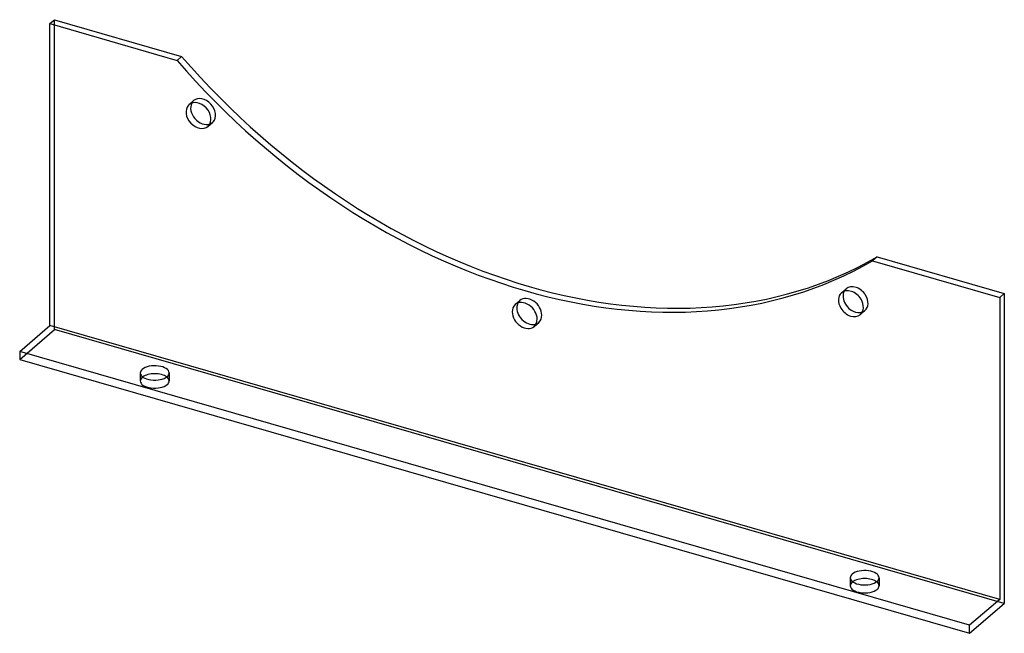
# Model space of a CAD drawing. Header units: millimetres. Extents: x -213 to 213, y -133 to 133.
import ezdxf

# ---------------------------------------------------------------- set-up
doc = ezdxf.new("R2010")
doc.units = ezdxf.units.MM
doc.layers.add('HIDDEN', color=7, linetype='Continuous')
doc.layers.add('THICK', color=7, linetype='Continuous')

msp = doc.modelspace()

# ---------------------------------------------------------------- linework, layer by layer
at = {"layer": 'HIDDEN'}
for p, q in [((-198.18, -1.25), (-198.18, 132.99)), ((-139.85, 96.16), (-137.85, 97.89)), ((-131.67, 86.71), (-129.67, 88.45)), ((142.67, 14.61), (144.67, 16.34)), ((1.41, 9.49), (3.41, 11.22)), ((150.85, 5.16), (152.85, 6.89)), ((9.59, 0.04), (11.59, 1.77)), ((-213.18, -14.24), (-198.18, -1.25)), ((213.18, -120), (-198.18, -1.25)), ((-160.97, -20.14), (-160.97, -23.61)), ((-148.47, -20.14), (-148.47, -23.61)), ((146.47, -108.89), (146.47, -112.36)), ((158.97, -108.89), (158.97, -112.36))]:
    msp.add_line(p, q, dxfattribs=at)
for centre, major_axis, ratio, start_param, end_param in [((-133.76, 93.17), (-4.09, 4.72), 0.75, -3.056187, -0.00004), ((-133.76, 93.17), (-4.09, 4.72), 0.75, 0.085406, 0.286101), ((-133.76, 93.17), (-4.09, 4.72), 0.75, -0.00004, 0.085406), ((-133.76, 93.17), (-4.09, 4.72), 0.75, 2.855492, 3.141552), ((-133.76, 93.17), (-4.09, 4.72), 0.75, 3.141552, 3.226999), ((148.76, 11.62), (-4.09, 4.72), 0.75, -1.79955, 0.000117), ((148.76, 11.62), (-4.09, 4.72), 0.75, 0.000117, 0.286101), ((148.76, 11.62), (-4.09, 4.72), 0.75, -3.141476, -1.79955), ((7.5, 6.5), (-4.09, 4.72), 0.75, -0.000041, 0.286101), ((7.5, 6.5), (-4.09, 4.72), 0.75, -2.427868, -0.000041), ((7.5, 6.5), (-4.09, 4.72), 0.75, 3.141552, 3.855317), ((148.76, 11.62), (-4.09, 4.72), 0.75, 2.855492, 3.141709), ((7.5, 6.5), (-4.09, 4.72), 0.75, 2.855492, 3.141552), ((-154.72, -23.61), (6.25, 0), 0.5, 2.617994, 3.141499), ((-154.72, -23.61), (6.25, 0), 0.5, 3.141499, 5.759587), ((-154.72, -23.61), (6.25, 0), 0.5, 2.554125, 2.617994), ((-154.72, -23.61), (6.25, 0), 0.5, -0.000094, 0.587468), ((-154.72, -23.61), (6.25, 0), 0.5, -0.523599, -0.000094), ((152.72, -112.36), (6.25, 0), 0.5, 2.617994, 3.141499), ((152.72, -112.36), (6.25, 0), 0.5, 2.554125, 2.617994), ((152.72, -112.36), (6.25, 0), 0.5, -0.000094, 0.587468), ((152.72, -112.36), (6.25, 0), 0.5, 3.141499, 5.759587), ((152.72, -112.36), (6.25, 0), 0.5, -0.523599, -0.000094)]:
    msp.add_ellipse(centre, major_axis=major_axis, ratio=ratio, start_param=start_param, end_param=end_param, dxfattribs=at)
at = {"layer": 'THICK'}
for p, q in [((-200.18, 131.26), (-198.18, 132.99)), ((-198.18, 132.99), (-143.06, 117.08)), ((-200.18, 0.49), (-200.18, 131.26)), ((-200.18, 131.26), (-145.06, 115.34)), ((-145.06, 115.34), (-143.06, 117.08)), ((158.06, 30.15), (156.06, 28.42)), ((158.06, 30.15), (213.18, 14.24)), ((156.06, 28.42), (211.18, 12.51)), ((211.18, 12.51), (213.18, 14.24)), ((213.18, 14.24), (213.18, -120)), ((211.18, 12.51), (211.18, -118.26)), ((-213.18, -10.77), (-200.18, 0.49)), ((211.18, -118.26), (-200.18, 0.49)), ((-213.18, -10.77), (-213.18, -14.24)), ((198.18, -129.52), (-213.18, -10.77)), ((-213.18, -14.24), (198.18, -132.99)), ((211.18, -118.26), (198.18, -129.52)), ((198.18, -132.99), (213.18, -120)), ((198.18, -132.99), (198.18, -129.52))]:
    msp.add_line(p, q, dxfattribs=at)
for centre, major_axis, ratio, start_param, end_param in [((5.5, 245.09), (173.48, -200.32), 0.75, -1.572646, -0.141498), ((7.5, 246.82), (-173.48, 200.32), 0.75, 1.568947, 3.000094), ((-135.76, 91.44), (4.09, -4.72), 0.75, -3.056187, -0.00004), ((-135.76, 91.44), (4.09, -4.72), 0.75, 3.141552, 3.226999), ((-135.76, 91.44), (4.09, -4.72), 0.75, 0.085406, 3.141552), ((-133.76, 93.17), (-4.09, 4.72), 0.75, 0.286101, 2.855492), ((-135.76, 91.44), (4.09, -4.72), 0.75, -0.00004, 0.085406), ((146.76, 9.88), (4.09, -4.72), 0.75, -3.141476, -1.79955), ((146.76, 9.88), (4.09, -4.72), 0.75, 1.342043, 3.141709), ((148.76, 11.62), (-4.09, 4.72), 0.75, 0.286101, 1.342043), ((5.5, 4.76), (4.09, -4.72), 0.75, 3.141552, 3.855317), ((5.5, 4.76), (4.09, -4.72), 0.75, 0.713724, 3.141552), ((7.5, 6.5), (-4.09, 4.72), 0.75, 0.286101, 0.713724), ((148.76, 11.62), (-4.09, 4.72), 0.75, 1.342043, 2.855492), ((146.76, 9.88), (4.09, -4.72), 0.75, 0.000117, 1.342043), ((5.5, 4.76), (4.09, -4.72), 0.75, -2.427868, -0.000041), ((7.5, 6.5), (-4.09, 4.72), 0.75, 0.713724, 2.855492), ((146.76, 9.88), (4.09, -4.72), 0.75, -1.79955, 0.000117), ((5.5, 4.76), (4.09, -4.72), 0.75, -0.000041, 0.713724), ((-154.72, -20.14), (-6.25, 0), 0.5, 3.141499, 5.759587), ((-154.72, -20.14), (-6.25, 0), 0.5, -0.523599, -0.000094), ((-154.72, -20.14), (-6.25, 0), 0.5, -0.000094, 2.617994), ((-154.72, -23.61), (6.25, 0), 0.5, 0.587468, 2.554125), ((-154.72, -20.14), (-6.25, 0), 0.5, 2.617994, 3.141499), ((152.72, -108.89), (-6.25, 0), 0.5, 3.141499, 5.759587), ((152.72, -108.89), (-6.25, 0), 0.5, -0.523599, -0.000094), ((152.72, -108.89), (-6.25, 0), 0.5, -0.000094, 2.617994), ((152.72, -112.36), (6.25, 0), 0.5, 0.587468, 2.554125), ((152.72, -108.89), (-6.25, 0), 0.5, 2.617994, 3.141499)]:
    msp.add_ellipse(centre, major_axis=major_axis, ratio=ratio, start_param=start_param, end_param=end_param, dxfattribs=at)

doc.saveas('drawing.dxf')
